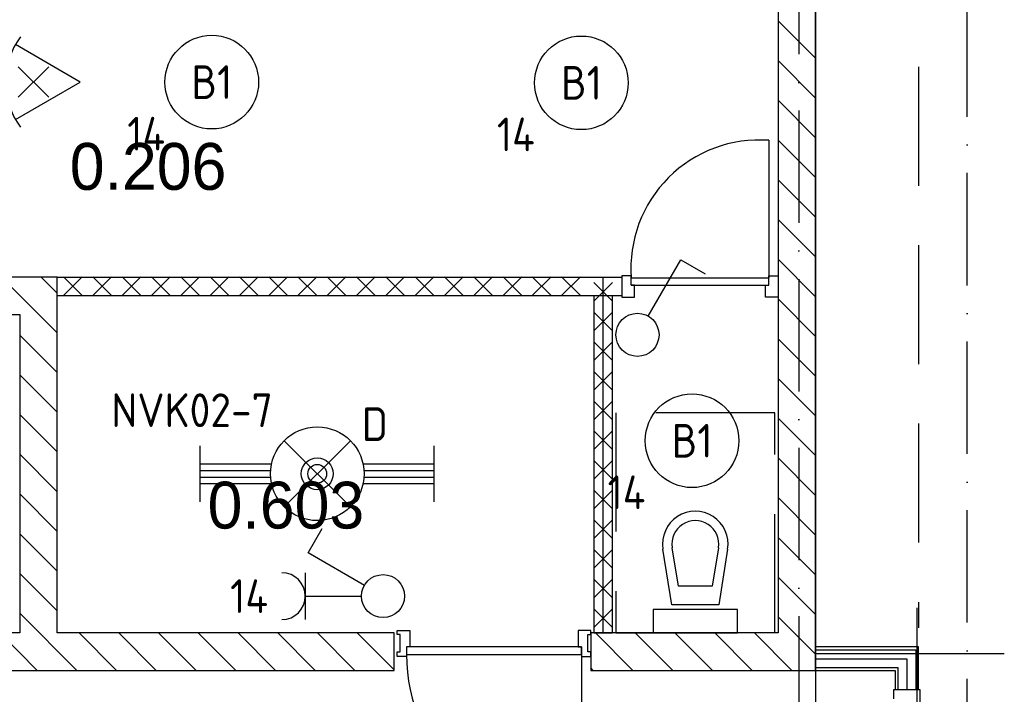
# Model space of a CAD drawing. Header units: millimetres. Extents: x 90707 to 259985, y -1262 to 84291.
# Tile 40 of 85: x 135787 to 141045, y 43625 to 47227. Entities that reach past the tile are written whole.
import ezdxf
from ezdxf.enums import TextEntityAlignment as Align

# ---------------------------------------------------------------- set-up
doc = ezdxf.new("R2010")
doc.units = ezdxf.units.MM
doc.header["$LTSCALE"] = 100
doc.linetypes.add('DASHDOT', pattern=[9, 6, -1.5, 0, -1.5])
doc.linetypes.add('HIDDEN', pattern=[9.525, 6.35, -3.175])
doc.layers.get('0').update_dxf_attribs({"linetype": 'CONTINUOUS'})
for name, color, linetype in [('AL$7----_STRAMIEN', 1, 'DASHDOT'), ('AL$8----_HULPLIJNEN', 2, 'CONTINUOUS'), ('AL22----_BINNENWAND', 7, 'CONTINUOUS'), ('AL28----_KONSTRUKTIE', 3, 'CONTINUOUS'), ('AL32----_BINNENKOZ', 7, 'CONTINUOUS'), ('AL32----_DRAAIRICHTING', 1, 'CONTINUOUS'), ('AL74----_INRSANITAIR', 7, 'CONTINUOUS'), ('ALL-----_REFLIJNEN', 8, 'CONTINUOUS'), ('ALXA7---_KALKZVUIL', 1, 'CONTINUOUS'), ('ALXAB---_PREFABBETON', 1, 'CONTINUOUS'), ('BOUW', 8, 'CONTINUOUS'), ('EB63101-_ATTRIB', 2, 'CONTINUOUS'), ('EB63102-_ATTRIB', 2, 'CONTINUOUS'), ('EB63501-_ATTRIB', 2, 'CONTINUOUS'), ('EL63101-_LICHT-ARM', 3, 'CONTINUOUS'), ('EL63102-_LICHT-SCH', 3, 'CONTINUOUS'), ('EL6333--_BEWAKING', 3, 'CONTINUOUS'), ('EL63501-_NOODVRL-ARM', 3, 'CONTINUOUS'), ('EL6441--_DATACOM', 3, 'CONTINUOUS'), ('VOLGNUMMER', 7, 'CONTINUOUS')]:
    doc.layers.add(name, color=color, linetype=linetype)
doc.styles.add('1_8', font='ISO', dxfattribs={"height": 1.8})
doc.styles.add('BURO-025', font='BUROFONT.shx', dxfattribs={"height": 250})
doc.styles.add('NORATT', font='isocp.shx')
doc.styles.get("Standard").update_dxf_attribs({"font": 'iso.shx'})

# ---------------------------------------------------------------- blocks, each defined once
blk = doc.blocks.new('ES3G00')
blk.add_circle((0, 0), 2.5)
at = {"color": 6, "style": '1_8'}
for tag, flags, p in [('SCHAK', 8, (3.5, 2.75)), ('A_CODE', 8, (0, 0)), ('GROEP', 8, (-3.5, -2.75)), ('KAST', 9, (3.5, -2.75))]:
    blk.add_attdef(tag, text='', height=1.8, dxfattribs=dict(at, flags=flags)).set_placement(p, align=Align.MIDDLE)
blk = doc.blocks.new('ES3W1A---ES3S1')
for p, q in [((1.25, 4.15), (-1.25, 4.15)), ((1.25, 4.15), (-1.25, 4.15)), ((0, 4.15), (0, 1.15)), ((0, 4.15), (0, 1.15))]:
    blk.add_line(p, q)
blk.add_lwpolyline([(0.575, 0.996), (2.309, 4), (3.608, 3.25)])
blk.add_lwpolyline([(0.575, 0.996), (2.309, 4), (3.608, 3.25)])
blk.add_circle((0, 0), 1.15)
blk.add_circle((0, 0), 1.15)
blk.add_arc((0, 5.4), 1.25, 180, 0)
blk.add_arc((0, 5.4), 1.25, 180, 0)
for tag, style, flags, p in [('VERMOGEN', 'NORATT', 9, (-2.5, 6.65)), ('VERMOGEN', '1_8', 9, (-2.5, 6.65)), ('GROEP', 'NORATT', 8, (0, 7.15)), ('GROEP', '1_8', 8, (0, 7.15)), ('KAST', '1_8', 9, (2.5, 6.65))]:
    blk.add_attdef(tag, text='', height=1.8, rotation=90, dxfattribs=dict(style=style, flags=flags)).set_placement(p, align=Align.MIDDLE)
at = {"width": 0.7, "flags": 8}
for tag, style, p in [('SCHAK', 'NORATT', (2.5, 6.775)), ('SCHAK', '1_8', (2.5, 6.775)), ('TAL', 'NORATT', (-2.5, 6.65)), ('TAL', '1_8', (-2.5, 6.65)), ('DOEL', 'NORATT', (-1.5, 2.65)), ('DOEL', '1_8', (-1.5, 2.65))]:
    blk.add_attdef(tag, text='', height=1.8, rotation=90, dxfattribs=dict(at, style=style)).set_placement(p, align=Align.MIDDLE)
for tag, style, flags, p in [('SCHAK', '1_8', 8, (3, 5.5)), ('KAST', 'NORATT', 9, (-3, 0.5)), ('KAST', '1_8', 9, (-3, 0.5)), ('M_CODE', 'NORATT', 9, (0, 0)), ('M_CODE', '1_8', 9, (0, 0)), ('DOEL', '1_8', 9, (-3, -2)), ('GROEP', '1_8', 9, (-3, -4.5))]:
    blk.add_attdef(tag, text='', height=1.8, dxfattribs=dict(style=style, flags=flags)).set_placement(p, align=Align.MIDDLE_CENTER)
blk = doc.blocks.new('ES652116')
for p, q in [((1.557, 1.087), (2.619, 1.372)), ((-0.813, -0.813), (0.813, 0.813)), ((0.813, -0.813), (-0.813, 0.813)), ((1.7, 0), (2.8, 0)), ((1.557, -1.087), (2.619, -1.372))]:
    blk.add_line(p, q)
blk.add_lwpolyline([(0.964, 2), (-2.5, 0), (0.964, -2)])
for points in [[(2.671, 1.179), (2.568, 1.565), (1.557, 1.087)], [(2.8, -0.2), (2.8, 0.2), (1.7, 0)], [(2.568, -1.565), (2.671, -1.179), (1.557, -1.087)]]:
    blk.add_lwpolyline(points, close=True)
blk.add_arc((-2.5, 0), 4, 322.8192, 37.1808)
at = {"style": '1_8'}
for tag, flags, p in [('SCHAK', 8, (3, 5.5)), ('KAST', 9, (-3, 0.5)), ('M_CODE', 9, (0, 0)), ('DOEL', 9, (-3, -2)), ('GROEP', 9, (-3, -4.5))]:
    blk.add_attdef(tag, text='', height=1.8, dxfattribs=dict(at, flags=flags)).set_placement(p, align=Align.MIDDLE_CENTER)
at = {"style": '1_8', "flags": 8}
blk.add_attdef('CODE', text='', height=1.8, dxfattribs=at).set_placement((0, 0), align=Align.MIDDLE)
blk = doc.blocks.new('ES3S1')
blk.add_lwpolyline([(0.575, 0.996), (2.309, 4), (3.608, 3.25)])
blk.add_lwpolyline([(0.575, 0.996), (2.309, 4), (3.608, 3.25)])
blk.add_lwpolyline([(0.575, 0.996), (2.309, 4), (3.608, 3.25)])
blk.add_lwpolyline([(0.575, 0.996), (2.309, 4), (3.608, 3.25)])
blk.add_circle((0, 0), 1.15)
blk.add_circle((0, 0), 1.15)
blk.add_circle((0, 0), 1.15)
blk.add_circle((0, 0), 1.15)
for tag, style, flags, p in [('SCHAK', 'NORATT', 8, (3, 5.5)), ('SCHAK', '1_8', 8, (3, 5.5)), ('SCHAK', 'NORATT', 8, (3, 5.5)), ('KAST', 'NORATT', 9, (-3, 0.5)), ('KAST', '1_8', 9, (-3, 0.5)), ('KAST', 'NORATT', 9, (-3, 0.5)), ('M_CODE', 'NORATT', 9, (0, 0)), ('M_CODE', '1_8', 9, (0, 0)), ('M_CODE', 'NORATT', 9, (0, 0)), ('DOEL', 'NORATT', 9, (-3, -2)), ('DOEL', '1_8', 9, (-3, -2)), ('DOEL', 'NORATT', 9, (-3, -2)), ('GROEP', 'NORATT', 9, (-3, -4.5)), ('GROEP', '1_8', 9, (-3, -4.5)), ('GROEP', 'NORATT', 9, (-3, -4.5))]:
    blk.add_attdef(tag, text='', height=1.8, dxfattribs=dict(style=style, flags=flags)).set_placement(p, align=Align.MIDDLE_CENTER)
blk = doc.blocks.new('EJ3T21')
at = {"color": 0}
for p, q in [((-1.768, 1.768), (1.768, -1.768)), ((1.768, 1.768), (-1.768, -1.768)), ((-6.25, -1.5), (-6.25, 1.5)), ((6.25, -1.5), (6.25, 1.5)), ((-6.25, 0.525), (-2.444, 0.525)), ((-6.25, 0.175), (-2.494, 0.175)), ((2.444, 0.525), (6.25, 0.525)), ((2.494, 0.175), (6.25, 0.175)), ((-6.25, -0.175), (-2.494, -0.175)), ((-6.25, -0.525), (-2.444, -0.525)), ((2.444, -0.525), (6.25, -0.525)), ((2.494, -0.175), (6.25, -0.175))]:
    blk.add_line(p, q, dxfattribs=at)
at = {"color": 6}
blk.add_lwpolyline([(1.768, -1.768), (1.75, -1.75)], dxfattribs=at)
at = {"color": 0}
for radius in [2.5, 0.85, 0.5]:
    blk.add_circle((0, 0), radius, dxfattribs=at)
at = {"color": 6, "style": '1_8'}
for tag, flags, p in [('A_CODE', 8, (-3.5, 2.75)), ('SCHAK', 8, (3.5, 2.75)), ('GROEP', 8, (-3.5, -2.75)), ('KAST', 9, (3.5, -2.75))]:
    blk.add_attdef(tag, text='', height=1.8, dxfattribs=dict(at, flags=flags)).set_placement(p, align=Align.MIDDLE)
blk = doc.blocks.new('A$Cca306792')
at = {"layer": 'AL$7----_STRAMIEN', "color": 1}
for p, q in [((49728.3, 39869.5), (49728.3, 78662.2)), ((48828.5, 59705.3), (48828.5, 28150.9))]:
    blk.add_line(p, q, dxfattribs=at)
at = {"layer": 'AL$8----_HULPLIJNEN', "color": 8}
for p, q in [((48918.3, 54614.7), (48918.3, 43648.5)), ((49461.3, 43769.7), (49461.3, 45349.4)), ((48918.3, 45104.7), (49926.6, 45104.7))]:
    blk.add_line(p, q, dxfattribs=at)
at = {"layer": 'AL$8----_HULPLIJNEN', "color": 8, "linetype": 'HIDDEN'}
for p, q in [((42768.3, 46914.7), (44668.3, 46914.7)), ((44668.3, 46914.7), (44668.3, 45214.7)), ((48701.3, 46390.7), (47851.3, 46390.7)), ((47851.3, 46390.7), (47851.3, 45214.7)), ((48701.3, 45214.7), (48701.3, 46390.7)), ((44668.3, 45214.7), (42768.3, 45214.7)), ((47851.3, 45214.7), (48701.3, 45214.7))]:
    blk.add_line(p, q, dxfattribs=at)
at = {"layer": 'AL22----_BINNENWAND', "color": 8, "linetype": 'HIDDEN'}
blk.add_line((49468.3, 51094.9), (49468.3, 45242.2), dxfattribs=at)
at = {"layer": 'AL22----_BINNENWAND', "color": 8}
for p, q in [((44868.3, 47114.7), (47884.3, 47114.7)), ((44868.3, 47014.7), (44868.3, 47114.7)), ((47884.3, 47114.7), (47884.3, 47014.7)), ((47884.3, 47014.7), (44868.3, 47014.7)), ((47834.3, 47014.7), (47734.3, 47014.7)), ((47734.3, 47014.7), (47734.3, 45214.7)), ((47834.3, 45214.7), (47834.3, 47014.7)), ((47734.3, 45214.7), (47834.3, 45214.7)), ((49468.3, 45139.7), (48918.3, 45139.7)), ((48918.3, 45139.7), (48918.3, 45014.7)), ((49468.3, 44912.2), (49468.3, 45139.7)), ((48918.3, 45014.7), (49343.3, 45014.7)), ((49343.3, 45014.7), (49343.3, 44912.2)), ((49343.3, 44912.2), (49468.3, 44912.2))]:
    blk.add_line(p, q, dxfattribs=at)
at = {"layer": 'AL22----_BINNENWAND', "color": 8, "linetype": 'Continuous'}
for p, q in [((48918.3, 45124.7), (49453.3, 45124.7)), ((49453.3, 45124.7), (49453.3, 44912.2)), ((48918.3, 45029.7), (49358.3, 45029.7)), ((49358.3, 45029.7), (49358.3, 44912.2))]:
    blk.add_line(p, q, dxfattribs=at)
at = {"layer": 'AL28----_KONSTRUKTIE', "color": 8, "linetype": 'Continuous'}
for p, q in [((48918.3, 45014.7), (48918.3, 54614.7)), ((48718.3, 54414.7), (48718.3, 45214.7)), ((44868.3, 47114.7), (42768.3, 47114.7)), ((44868.3, 45214.7), (44868.3, 47114.7)), ((42768.3, 46914.7), (44668.3, 46914.7)), ((44668.3, 46914.7), (44668.3, 45214.7)), ((44668.3, 45214.7), (42768.3, 45214.7)), ((45668.3, 45214.7), (44868.3, 45214.7)), ((46668.3, 45214.7), (45668.3, 45214.7)), ((46668.3, 45014.7), (46668.3, 45214.7)), ((48718.3, 45214.7), (47718.3, 45214.7)), ((47718.3, 45214.7), (47718.3, 45014.7)), ((42568.3, 45014.7), (44768.3, 45014.7)), ((44768.3, 45014.7), (46668.3, 45014.7)), ((47718.3, 45014.7), (48918.3, 45014.7))]:
    blk.add_line(p, q, dxfattribs=at)
at = {"layer": 'AL32----_BINNENKOZ', "color": 8}
for p, q in [((47884.3, 47121.7), (47884.3, 47007.7)), ((47934.3, 47121.7), (47884.3, 47121.7)), ((47934.3, 47070.7), (47934.3, 47121.7)), ((48668.3, 47070.7), (48668.3, 47121.7)), ((48668.3, 47121.7), (48718.3, 47121.7)), ((48718.3, 47121.7), (48718.3, 47007.7)), ((47934.3, 47110.7), (48668.3, 47110.7)), ((47934.3, 47070.7), (48668.3, 47070.7)), ((47951.3, 47070.7), (47934.3, 47070.7)), ((47951.3, 47007.7), (47951.3, 47070.7)), ((48651.3, 47007.7), (48651.3, 47070.7)), ((48651.3, 47070.7), (48668.3, 47070.7)), ((47884.3, 47007.7), (47951.3, 47007.7)), ((48718.3, 47007.7), (48651.3, 47007.7)), ((46684.3, 45206.2), (46684.3, 45228.2)), ((46684.3, 45228.2), (46751.3, 45228.2)), ((46751.3, 45228.2), (46751.3, 45140.2)), ((47718.3, 45228.2), (47651.3, 45228.2)), ((47651.3, 45228.2), (47651.3, 45140.2)), ((47718.3, 45206.2), (47718.3, 45228.2)), ((46700.3, 45206.2), (46684.3, 45206.2)), ((46700.3, 45114.2), (46700.3, 45206.2)), ((47702.3, 45114.2), (47702.3, 45206.2)), ((47702.3, 45206.2), (47718.3, 45206.2)), ((46751.3, 45140.2), (46734.3, 45140.2)), ((46734.3, 45140.2), (46734.3, 45089.2)), ((46734.3, 45140.2), (46734.3, 45100.2)), ((47668.3, 45140.2), (46734.3, 45140.2)), ((47651.3, 45140.2), (47668.3, 45140.2)), ((47668.3, 45140.2), (47668.3, 45089.2)), ((47668.3, 45100.2), (47668.3, 45140.2)), ((46684.3, 45089.2), (46684.3, 45114.2)), ((46684.3, 45114.2), (46700.3, 45114.2)), ((46734.3, 45089.2), (46684.3, 45089.2)), ((46734.3, 45100.2), (47668.3, 45100.2)), ((46734.3, 45100.2), (47668.3, 45100.2)), ((47668.3, 45089.2), (47718.3, 45089.2)), ((47718.3, 45114.2), (47702.3, 45114.2)), ((47718.3, 45089.2), (47718.3, 45114.2)), ((49336.3, 44912.2), (49475.3, 44912.2)), ((49336.3, 44862.2), (49336.3, 44912.2)), ((49475.3, 44912.2), (49475.3, 44845.2))]:
    blk.add_line(p, q, dxfattribs=at)
at = {"layer": 'AL32----_DRAAIRICHTING', "color": 8}
for p, q in [((48668.3, 47844.7), (48668.3, 47110.7)), ((47668.3, 45100.2), (47668.3, 44166.2))]:
    blk.add_line(p, q, dxfattribs=at)
for centre, radius, start, end in [((48618.3, 47160.7), 685.8, 85.8145, 184.1855), ((47668.3, 45100.2), 934, 180, 270)]:
    blk.add_arc(centre, radius, start, end, dxfattribs=at)
at = {"layer": 'AL74----_INRSANITAIR', "color": 8, "linetype": 'Continuous'}
for p, q in [((48226.3, 45789.7), (48226.3, 45789.7)), ((48151.3, 45364.7), (48103.5, 45661.9)), ((48185.9, 45464.7), (48152.9, 45669.8)), ((48399.7, 45669.8), (48366.8, 45464.7)), ((48449.1, 45661.9), (48401.3, 45364.7)), ((48101.3, 45614.7), (48101.3, 45614.7)), ((48100.3, 45584), (48100.3, 45584)), ((48366.8, 45464.7), (48185.9, 45464.7)), ((48501.3, 45339.7), (48051.3, 45339.7)), ((48051.3, 45339.7), (48051.3, 45214.7)), ((48401.3, 45364.7), (48151.3, 45364.7)), ((48501.3, 45214.7), (48501.3, 45339.7)), ((48051.3, 45214.7), (48501.3, 45214.7))]:
    blk.add_line(p, q, dxfattribs=at)
for radius in [175, 125]:
    blk.add_arc((48276.3, 45689.7), radius, 350.8673, 189.1327, dxfattribs=at)
at = {"layer": 'ALL-----_REFLIJNEN', "color": 8, "linetype": 'Continuous'}
for p, q in [((47784.3, 45214.7), (47784.3, 47114.7)), ((48918.3, 45077.2), (49405.8, 45077.2)), ((49405.8, 45077.2), (49405.8, 44912.2))]:
    blk.add_line(p, q, dxfattribs=at)
at = {"layer": 'ALXA7---_KALKZVUIL', "color": 8}
for p, q in [((45002.8, 47115.6), (44902.8, 47015.6)), ((44902.8, 47115.6), (45002.8, 47015.6)), ((45159.3, 47115.6), (45059.3, 47015.6)), ((45059.3, 47115.6), (45159.3, 47015.6)), ((45315.7, 47115.6), (45215.7, 47015.6)), ((45215.7, 47115.6), (45315.7, 47015.6)), ((45472.2, 47115.6), (45372.2, 47015.6)), ((45372.2, 47115.6), (45472.2, 47015.6)), ((45628.6, 47115.6), (45528.6, 47015.6)), ((45528.6, 47115.6), (45628.6, 47015.6)), ((45785.1, 47115.6), (45685.1, 47015.6)), ((45685.1, 47115.6), (45785.1, 47015.6)), ((45941.5, 47115.6), (45841.5, 47015.6)), ((45841.5, 47115.6), (45941.5, 47015.6)), ((46098, 47115.6), (45998, 47015.6)), ((45998, 47115.6), (46098, 47015.6)), ((46254.4, 47115.6), (46154.4, 47015.6)), ((46154.4, 47115.6), (46254.4, 47015.6)), ((46410.8, 47115.6), (46310.8, 47015.6)), ((46310.8, 47115.6), (46410.8, 47015.6)), ((46567.3, 47115.6), (46467.3, 47015.6)), ((46467.3, 47115.6), (46567.3, 47015.6)), ((46723.7, 47115.6), (46623.7, 47015.6)), ((46623.7, 47115.6), (46723.7, 47015.6)), ((46880.2, 47115.6), (46780.2, 47015.6)), ((46780.2, 47115.6), (46880.2, 47015.6)), ((47036.6, 47115.6), (46936.6, 47015.6)), ((46936.6, 47115.6), (47036.6, 47015.6)), ((47193.1, 47115.6), (47093.1, 47015.6)), ((47093.1, 47115.6), (47193.1, 47015.6)), ((47349.5, 47115.6), (47249.5, 47015.6)), ((47249.5, 47115.6), (47349.5, 47015.6)), ((47506, 47115.6), (47406, 47015.6)), ((47406, 47115.6), (47506, 47015.6)), ((47662.4, 47115.6), (47562.4, 47015.6)), ((47562.4, 47115.6), (47662.4, 47015.6)), ((47734.3, 47085.5), (47834.3, 46985.5)), ((47734.3, 46985.5), (47834.3, 47085.5)), ((47734.3, 46927.2), (47834.3, 46827.2)), ((47734.3, 46827.2), (47834.3, 46927.2)), ((47734.3, 46768.8), (47834.3, 46668.8)), ((47734.3, 46668.8), (47834.3, 46768.8)), ((47734.3, 46610.5), (47834.3, 46510.5)), ((47734.3, 46510.5), (47834.3, 46610.5)), ((47734.3, 46452.2), (47834.3, 46352.2)), ((47734.3, 46352.2), (47834.3, 46452.2)), ((47734.3, 46293.8), (47834.3, 46193.8)), ((47734.3, 46193.8), (47834.3, 46293.8)), ((47734.3, 46135.5), (47834.3, 46035.5)), ((47734.3, 46035.5), (47834.3, 46135.5)), ((47734.3, 45977.2), (47834.3, 45877.2)), ((47734.3, 45877.2), (47834.3, 45977.2)), ((47734.3, 45818.8), (47834.3, 45718.8)), ((47734.3, 45718.8), (47834.3, 45818.8)), ((47734.3, 45660.5), (47834.3, 45560.5)), ((47734.3, 45560.5), (47834.3, 45660.5)), ((47734.3, 45502.2), (47834.3, 45402.2)), ((47734.3, 45402.2), (47834.3, 45502.2)), ((47734.3, 45343.8), (47834.3, 45243.8)), ((47734.3, 45243.8), (47834.3, 45343.8))]:
    blk.add_line(p, q, dxfattribs=at)
at = {"layer": 'ALXAB---_PREFABBETON', "color": 8}
for p, q in [((48918.3, 48282.6), (48718.3, 48482.6)), ((48918.3, 48070.5), (48718.3, 48270.5)), ((48918.3, 47858.4), (48718.3, 48058.4)), ((48918.3, 47646.2), (48718.3, 47846.2)), ((48918.3, 47434.1), (48718.3, 47634.1)), ((48918.3, 47222), (48718.3, 47422)), ((48918.3, 47009.8), (48718.3, 47209.8)), ((44868.3, 46817.2), (44570.8, 47114.7)), ((44868.3, 47029.3), (44783, 47114.7)), ((48918.3, 46797.7), (48718.3, 46997.7)), ((44868.3, 46605.1), (44668.3, 46805.1)), ((48918.3, 46585.6), (48718.3, 46785.6)), ((44868.3, 46392.9), (44668.3, 46592.9)), ((48918.3, 46373.4), (48718.3, 46573.4)), ((44868.3, 46180.8), (44668.3, 46380.8)), ((48918.3, 46161.3), (48718.3, 46361.3)), ((44868.3, 45968.7), (44668.3, 46168.7)), ((48918.3, 45949.2), (48718.3, 46149.2)), ((44868.3, 45756.5), (44668.3, 45956.5)), ((48918.3, 45737), (48718.3, 45937)), ((44868.3, 45544.4), (44668.3, 45744.4)), ((48918.3, 45524.9), (48718.3, 45724.9)), ((44868.3, 45332.3), (44668.3, 45532.3)), ((48918.3, 45312.8), (48718.3, 45512.8)), ((44973.8, 45014.7), (44668.3, 45320.1)), ((48918.3, 45100.6), (48718.3, 45300.6)), ((44761.6, 45014.7), (44561.6, 45214.7)), ((45185.9, 45014.7), (44985.9, 45214.7)), ((45398, 45014.7), (45198, 45214.7)), ((45610.2, 45014.7), (45410.2, 45214.7)), ((45822.3, 45014.7), (45622.3, 45214.7)), ((46034.4, 45014.7), (45834.4, 45214.7)), ((46246.6, 45014.7), (46046.6, 45214.7)), ((46458.7, 45014.7), (46258.7, 45214.7)), ((46668.3, 45017.2), (46470.8, 45214.7)), ((47943.6, 45014.7), (47743.6, 45214.7)), ((48155.8, 45014.7), (47955.8, 45214.7)), ((48367.9, 45014.7), (48167.9, 45214.7)), ((48580, 45014.7), (48380, 45214.7)), ((48792.2, 45014.7), (48592.2, 45214.7)), ((47731.5, 45014.7), (47718.3, 45027.8))]:
    blk.add_line(p, q, dxfattribs=at)
at = {"layer": 'BOUW', "style": 'BURO-025'}
for s, p in [('0.206', (44935.7, 47580.4)), ('0.603', (45671.8, 45772.1))]:
    blk.add_text(s, height=250, dxfattribs=at).set_placement(p)
at = {"layer": 'VOLGNUMMER', "color": 252, "linetype": 'ByBlock'}
for tag, p in [('0.28', (16186.8, 74214.2)), ('0.16', (78892.6, 73104.9)), ('0.17', (62961.4, 72993.7)), ('0.29', (35887.3, 72528.7)), ('0.18', (53124.4, 64542.4)), ('0.701', (85482.2, 63517.2)), ('0.30', (29365.6, 63127.8)), ('0.32', (36092.4, 63165.6)), ('0.12', (90689.5, 63023.6)), ('0.29A', (33164.9, 62744.5)), ('0.30', (38191.2, 61493.7)), ('0.19', (61479.4, 61433)), ('0.27', (17657, 61362.6)), ('0.14', (89762.2, 60088.3)), ('0.33', (45869.2, 59450.3)), ('0.15', (73453.9, 57402.1)), ('0.801', (112714.4, 57073.3)), ('0.25', (28058.4, 57013.2)), ('0.18A', (61029.2, 56759.4)), ('0.26A', (36299, 54851)), ('0.20', (60894.5, 53506.4)), ('0.800', (90980.3, 50804)), ('0.25A', (73288.1, 48435.5)), ('0.300', (94483.1, 48257)), ('0.21', (58702.5, 48177.6)), ('0.24', (35040.6, 47782.8)), ('0.102', (87630.8, 47613.4)), ('0.203', (95794.7, 46197)), ('0.26', (18559.4, 46118.8)), ('0.802', (68387.3, 42721)), ('0.204', (95496.6, 42148.7)), ('0.07B', (66790.5, 38908.8)), ('0.702', (95327.1, 36512.9))]:
    blk.add_attdef(tag, text='', height=250, dxfattribs=at).set_placement(p, align=Align.MIDDLE_CENTER)
at = {"layer": 'VOLGNUMMER', "color": 8, "linetype": 'ByBlock'}
blk.add_attdef('0.600', text='', height=250, dxfattribs=at).set_placement((96800.2, 48299.9), align=Align.MIDDLE_CENTER)

msp = doc.modelspace()

# ---------------------------------------------------------------- block references
at = {"layer": 'EL63101-_LICHT-ARM'}
ref = msp.add_blockref('ES3G00', (136812.3, 46893.2, 2600), dxfattribs=dict(at, xscale=100, yscale=100, zscale=100))
ref.add_attrib('A_CODE', 'B1', dxfattribs={"layer": 'EB63101-_ATTRIB', "color": 1, "height": 180, "style": '1_8', "flags": 8}).set_placement((136812.3, 46893.2, 2600), align=Align.MIDDLE)
ref.add_attrib('GROEP', '14', dxfattribs={"layer": 'EB63101-_ATTRIB', "color": 1, "height": 180, "style": '1_8', "flags": 8}).set_placement((136462.3, 46618.2, 2600), align=Align.MIDDLE)
ref = msp.add_blockref('ES3G00', (138786.3, 46889.5, 3500), dxfattribs=dict(at, xscale=100, yscale=100, zscale=100))
ref.add_attrib('A_CODE', 'B1', dxfattribs={"layer": 'EB63101-_ATTRIB', "color": 1, "height": 180, "style": '1_8', "flags": 8}).set_placement((138786.3, 46889.5, 3500), align=Align.MIDDLE)
ref.add_attrib('GROEP', '14', dxfattribs={"layer": 'EB63101-_ATTRIB', "color": 1, "height": 180, "style": '1_8', "flags": 8}).set_placement((138436.3, 46614.5, 3500), align=Align.MIDDLE)
ref = msp.add_blockref('ES3G00', (139377.3, 44978.7, 2600), dxfattribs=dict(at, xscale=100, yscale=100, zscale=100))
ref.add_attrib('A_CODE', 'B1', dxfattribs={"layer": 'EB63101-_ATTRIB', "color": 1, "height": 180, "style": '1_8', "flags": 8}).set_placement((139377.3, 44978.7, 2600), align=Align.MIDDLE)
ref.add_attrib('GROEP', '14', dxfattribs={"layer": 'EB63101-_ATTRIB', "color": 1, "height": 180, "style": '1_8', "flags": 8}).set_placement((139027.3, 44703.7, 2600), align=Align.MIDDLE)
at = {"layer": 'EL63102-_LICHT-SCH', "xscale": 100, "yscale": 100, "zscale": 100}
msp.add_blockref('ES3S1', (139085.8, 45544.2, 1050), dxfattribs=at)
at = {"layer": 'EL63102-_LICHT-SCH'}
ref = msp.add_blockref('ES3W1A---ES3S1', (137726.8, 44149.2), dxfattribs=dict(at, xscale=100, yscale=100, zscale=100, rotation=90))
ref.add_attrib('GROEP', '14', dxfattribs={"layer": 'EB63102-_ATTRIB', "color": 1, "height": 180, "style": '1_8', "flags": 8}).set_placement((137011.8, 44149.2), align=Align.MIDDLE)
at = {"layer": 'EL6333--_BEWAKING', "xscale": 100, "yscale": 100, "zscale": 100, "rotation": 180}
msp.add_blockref('ES652116', (135860.3, 46893.7), dxfattribs=at)
at = {"layer": 'EL63501-_NOODVRL-ARM'}
ref = msp.add_blockref('EJ3T21', (137375.6, 44802.3), dxfattribs=dict(at, xscale=100, yscale=100, zscale=100))
ref.add_attrib('A_CODE', 'D', dxfattribs={"layer": 'EB63501-_ATTRIB', "color": 1, "height": 180, "style": '1_8', "flags": 8}).set_placement((137683.2, 45067.1), align=Align.MIDDLE)
ref.add_attrib('GROEP', 'NVK02-7', dxfattribs={"layer": 'EB63501-_ATTRIB', "color": 1, "height": 180, "style": '1_8', "flags": 8}).set_placement((136706.9, 45141.8), align=Align.MIDDLE)
at = {"layer": 'EL6441--_DATACOM'}
msp.add_blockref('A$Cca306792', (91118.2, -1262.1), dxfattribs=at)

doc.saveas('drawing.dxf')
